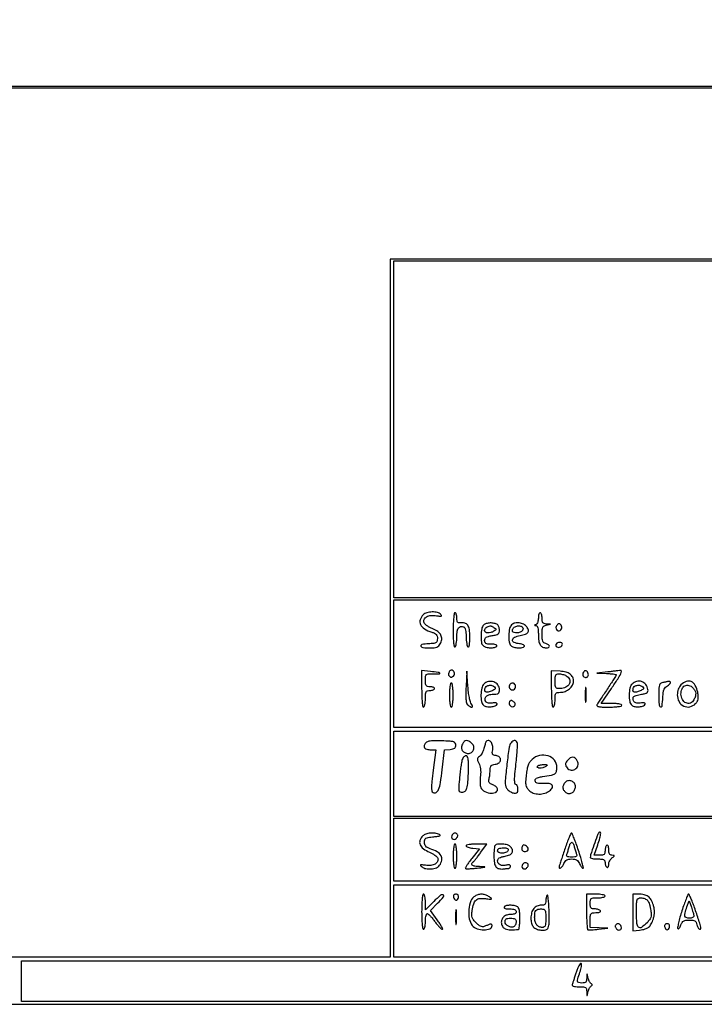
# Model space of a CAD drawing. Extents: x 117 to 3390, y 118 to 2363.
# Tile 2 of 6: x 1890 to 2260, y 118 to 649. Entities that reach past the tile are written whole.
import ezdxf

# ---------------------------------------------------------------- set-up
doc = ezdxf.new("R2010")
doc.units = 0

msp = doc.modelspace()

# ---------------------------------------------------------------- linework, layer by layer
for points in [[(422.623746, 2199.318798, -0.000002), (820.647058, 2199.499088, -0.000085)], [(877.970255, 1940.354271, -0.000003), (1142.093696, 1940.532732, -0.00013)], [(1777, 612.5), (3140.5, 612.5), (3146.006724, 615.204525, 0.043501), (3151.332714, 618.422297, 0.041686), (3156.104169, 622.554689, 0.041257), (3160.168266, 627.466259, 0.040701), (3163.391533, 633), (3166.5, 639.5), (3166.753245, 1403.463027, 0.000048), (3166.859244, 1851.712343, 0.000453), (3166.712932, 2043.250967, 0.000135), (3166.47599, 2165.497027, 0.061913), (3165.467944, 2173.463027, 0.061525), (3162.3351, 2181.48222, 0.057996), (3157.2952, 2188.674929, 0.057626), (3150.703344, 2194.557692, 0.0592), (3143, 2198.718452, 0.094101), (3136.417844, 2199.97967, 0.00006), (2947.46579, 2200.272159, 0.000305), (2639.773799, 2200.523948, 0.000022), (1779.5, 2200.666078, 0.000036), (1075.820938, 2200.702099, 0.000192)], [(1088.567046, 1945.568882, 0.000011), (873.70415, 1945.290929, 0.077348)], [(1259.815542, 2199.62199, -0.000051), (1780.5, 2199.626534), (3137.5, 2199.5), (3143.201632, 2197.196248, -0.063831), (3150.950325, 2192.846853, -0.062111), (3157.43207, 2186.648727, -0.061909), (3162.210207, 2179.028138, -0.062651), (3164.953673, 2170.5, -0.04625), (3165.571386, 2163.92463, -0.000036), (3165.766632, 1996.038093, -0.000296), (3165.87903, 1771.293406, -0.000073), (3165.79168, 1402.5, -0.000039), (3165.570099, 921.232598, -0.000542), (3165.288923, 747.818723, -0.000186), (3164.964889, 642.473842, -0.093652), (3163.718452, 636, -0.054942), (3159.832411, 628.656877, -0.056701), (3154.475444, 622.421851, -0.057363), (3147.917386, 617.608865, -0.058762), (3140.489052, 614.458311, -0.070802), (3133.87234, 613.509852, -0.00003), (2902.6597, 613.291248, -0.000239), (2552.736541, 613.148782, -0.000028), (1774.989052, 613.248536)], [(1229.111541, 866.134221, 0.000036), (1779.014662, 866.2478), (2682.5, 866.5), (2686.552908, 868.669775, 0.040626), (2690.484137, 871.204812, 0.037728), (2694.05938, 874.400319, 0.038053), (2697.084159, 878.065715, 0.043237), (2699.375844, 882), (2701.5, 886.5), (2701.5, 1406), (2701.5, 1925.5), (2699.408163, 1930, 0.033395), (2696.954253, 1934.471629, 0.046597), (2694.152074, 1938.068872, 0.048347), (2690.819674, 1940.987258, 0.040106), (2686.780186, 1943.422248), (2681.607311, 1946), (1777.553656, 1945.897912, 0.000067), (1362.067228, 1945.795128, 0.000223)], [(2695.578341, 1723.891267, -0.000064), (2695.802783, 1409.5, -0.000113), (2695.890768, 1165.624579, -0.000414), (2695.783685, 1011.11605, -0.000057), (2695.591842, 893.833248, -0.052302), (2695.010221, 888.380274, -0.064114), (2693.360967, 883.700366, -0.056224), (2690.521844, 879.359406, -0.057234), (2686.848577, 875.833577, -0.072636), (2682.73941, 873.558962, -0.089928), (2676.8609, 872.48214, -0.000083), (2537.156718, 872.254351, -0.000403), (2317.040386, 872.109435, -0.000038), (1775.414497, 872.230299)]]:
    msp.add_lwpolyline(points, format="xyb")
for points in [[(117.463346, 2361.750305, 0.090812), (117.267992, 2360.684755), (117.20352, 2031.426652, 0.000066), (117.180761, 1669.125388, 0.00004), (117.244614, 1239), (117.5, 117.5), (1754, 117.5), (3390.5, 117.5), (3390.5, 1240), (3390.5, 2362.5), (1754.218732, 2362.750305, 0.000029), (901.86696, 2362.831312, 0.000162), (445.294791, 2362.700308, 0.000003), (118.547025, 2362.498846, 0.311453)], [(2107.819786, 327.819786, 0.119288), (2106.205917, 325.175318, 0.194267), (2106.395727, 322.589118, 0.142987), (2108.503867, 320.285247, 0.058325), (2112.401969, 318.501432, -0.036534), (2113.916845, 317.88637, -0.097238), (2114.840054, 317.180773, -0.116172), (2115.333958, 316.261539, -0.065527), (2115.5, 315, -0.065722), (2115.315311, 313.60099, -0.196728), (2114.741967, 312.848365, -0.104658), (2113.536613, 312.445258, -0.012556), (2110.725465, 312.194207, 0.023607), (2107.123609, 311.792149, 0.471204), (2106.631078, 310.954862, 0.292874), (2107.674503, 310.158312, 0.020555), (2111.523833, 310, 0.021596), (2113.783406, 310.097639, 0.069037), (2115.250997, 310.432337, 0.099167), (2116.267865, 311.069533, 0.08066), (2117.049847, 312.093141, 0.098496), (2117.803531, 314.573112, 0.140164), (2117.39393, 316.826181, 0.121372), (2115.775089, 318.748494, 0.063844), (2113.020493, 320.259815, -0.028743), (2111.43254, 320.991476, -0.031315), (2109.985738, 321.882192, -0.032982), (2108.858497, 322.794484, -0.115017), (2108.336914, 323.564401, -0.199007), (2108.383478, 325.322929, -0.158177), (2109.665822, 326.746915, -0.107716), (2112.034556, 327.503932, -0.067629), (2114.951422, 327.386235, 0.009639), (2116.754887, 327.102398, 0.094063), (2117.522361, 327.14138, 0.442296), (2117.682384, 327.434568, 0.105868), (2117.357853, 327.970856, 0.142819), (2115.485594, 329.072716, 0.066109), (2112.655617, 329.403016, 0.065473), (2109.794722, 328.980589, 0.127698)], [(2124, 319.440983, 0.007326), (2124.059624, 315.371656, 0.020523), (2124.25999, 312.527894, 0.025246), (2124.560583, 310.687047, 0.51808), (2125, 310.5, 0.186036), (2125.389714, 311.01333, 0.025027), (2125.70625, 312.356472, 0.026114), (2125.926979, 314.055572, 0.019245), (2126, 315.952028, -0.030967), (2126.189657, 319.011292, -0.123219), (2126.862863, 320.751967, -0.21223), (2128.039313, 321.454463, -0.114415), (2129.75, 321.269359, -0.205634), (2130.272267, 320.791295, -0.048052), (2130.663228, 319.642071, -0.03802), (2130.918369, 318.018563, -0.019971), (2131, 315.975684, 0.019152), (2131.073016, 314.070161, 0.026015), (2131.29375, 312.363421, 0.024883), (2131.610238, 311.01411, 0.186383), (2132, 310.5, 0.454743), (2132.419157, 310.629664, 0.058639), (2132.734148, 311.647722, 0.033495), (2132.938704, 313.403918, 0.012248), (2133, 315.905799, 0.031047), (2132.747843, 319.962781, 0.121412), (2131.856372, 322.29021, 0.187453), (2130.237252, 323.380781, 0.095724), (2127.75, 323.458626, -0.097962), (2126.915301, 323.488455, -0.190408), (2126.376081, 323.863191, -0.118593), (2126.081835, 324.66662, -0.028754), (2126, 326.088484, 0.03261), (2125.927183, 327.203779, 0.050153), (2125.70625, 328.144742, 0.064756), (2125.384016, 328.794851, 0.250366), (2125, 329, 0.368822), (2124.57584, 328.637858, 0.013298), (2124.276153, 326.360246, 0.017551), (2124.066156, 323.327667, 0.00851)], [(2170, 326.083333, -0.039935), (2169.907737, 324.930008, -0.047701), (2169.632812, 323.875274, -0.054536), (2169.230111, 323.060995, -0.156004), (2168.75, 322.662281, 0.009076), (2168.090194, 322.382013, 0.295955), (2168, 322.242982, 0.382689), (2168.096611, 322.135242, 0.011437), (2168.75, 322.078947, -0.249859), (2169.29022, 321.745676, -0.069494), (2169.680784, 320.794372, -0.044864), (2169.925268, 319.290319, -0.01787), (2170, 317.2, 0.03483), (2170.231101, 313.886497, 0.09751), (2170.989998, 311.69714, 0.144132), (2172.308342, 310.453046, 0.118079), (2174.2, 310, 0.088591), (2175.524659, 310.236563, 0.338195), (2175.945813, 310.900741, 0.245131), (2175.434748, 311.70176, 0.066681), (2174, 312.289749, -0.101123), (2172.997214, 312.783258, -0.134455), (2172.389422, 313.59181, -0.077342), (2172.081864, 314.948633, -0.017134), (2172, 317.336829, -0.015633), (2172.07875, 319.854925, -0.091135), (2172.398283, 321.136784, -0.160166), (2173.065442, 321.862043, -0.079966), (2174.25, 322.294267), (2176.5, 322.727636), (2174.25, 322.863818, -0.06412), (2173.119913, 323.079417, -0.159299), (2172.448849, 323.571298, -0.124032), (2172.099403, 324.457687, -0.032192), (2172, 326, 0.031626), (2171.927234, 327.149251, 0.048861), (2171.70625, 328.11875, 0.06271), (2171.384262, 328.790443, 0.254951), (2171, 329, 0.250638), (2170.61597, 328.794591, 0.064635), (2170.29375, 328.143229, 0.050076), (2170.072814, 327.200605, 0.032551)], [(2140.440452, 322.297595, 0.152249), (2139.404157, 320.322613, 0.039866), (2139.037868, 316.721013, 0.039562), (2139.244657, 313.123638, 0.163662), (2140.2, 311.2, 0.136805), (2141.699036, 310.354646, 0.053592), (2144.072911, 310.033486, 0.053676), (2146.360109, 310.216529, 0.21056), (2147.5, 311, 0.336396), (2147.461947, 311.397523, 0.125298), (2146.961697, 311.723169, 0.059005), (2145.966307, 311.93521, 0.023007), (2144.559017, 312, -0.021829), (2142.700539, 312.081175, -0.10593), (2141.697521, 312.389658, -0.17759), (2141.18053, 312.991341, -0.089821), (2141, 313.988182, -0.109233), (2141.220588, 314.985849, -0.13948), (2141.8334, 315.695393, -0.084053), (2142.994243, 316.204819, -0.021819), (2145, 316.615991, 0.020512), (2147.133922, 317.047631, 0.099149), (2148.248565, 317.570007, 0.157307), (2148.809167, 318.350579, 0.07785), (2149, 319.568791, 0.041814), (2148.92181, 320.502135, 0.04382), (2148.689467, 321.394391, 0.047976), (2148.348811, 322.121375, 0.121376), (2147.942866, 322.535311, 0.08857), (2146.150955, 323.244579, 0.058038), (2143.932446, 323.431977, 0.059847), (2141.837882, 323.112787, 0.12937)], [(2146, 320.984687, -0.02521), (2146.814678, 320.389057, -0.226004), (2147, 320, -0.226004), (2146.814678, 319.610943, -0.02521), (2146, 319.015313, -0.072185), (2144.339795, 318.240237, -0.093461), (2142.671906, 318.0623, -0.136123), (2141.470171, 318.501896, -0.241945), (2141, 319.416667, -0.126425), (2141.221076, 320.27703, -0.094071), (2141.8483, 321.03603, -0.080389), (2142.81199, 321.603462, -0.061359), (2144, 321.90574, -0.120625), (2144.281131, 321.873693, -0.019498), (2144.79375, 321.66143, -0.020554), (2145.389047, 321.357033, -0.016783)], [(2155.577019, 322.434162, 0.145768), (2154.460906, 320.371077, 0.043241), (2154.026945, 316.771387, 0.042876), (2154.21434, 313.181334, 0.163316), (2155.2, 311.2, 0.136675), (2156.678274, 310.365857, 0.051448), (2159.05243, 310.033078, 0.051161), (2161.344407, 310.18406, 0.215551), (2162.459967, 310.935226, 0.337926), (2162.42246, 311.316008, 0.096506), (2161.910322, 311.688194, 0.056283), (2160.98712, 311.997801, 0.028731), (2159.777174, 312.185226, -0.069805), (2156.890932, 312.878151, -0.328609), (2156.037887, 314.236342, -0.272661), (2157.056702, 315.704779, -0.059223), (2160.112356, 316.695558, 0.027766), (2163.058645, 317.450247, 0.150013), (2164.402701, 318.37784, 0.249384), (2164.62673, 319.608189, 0.080847), (2163.761338, 321.311712, 0.115257), (2162.071316, 322.76411, 0.086245), (2159.724062, 323.511756, 0.089706), (2157.349383, 323.410444, 0.141898)], [(2161.569098, 320.888197, -0.123544), (2161.725209, 320.397018, -0.099558), (2161.649564, 319.846576, -0.089711), (2161.35273, 319.320824, -0.078477), (2160.878115, 318.903509, -0.074974), (2159.26924, 318.194768, -0.092786), (2157.639976, 318.063768, -0.13168), (2156.457928, 318.51771, -0.240026), (2156, 319.416667, -0.212004), (2156.632764, 320.841935, -0.119775), (2158.325428, 321.759492, -0.118017), (2160.26962, 321.804954, -0.204182)], [(2179.650663, 321.532025, 0.143266), (2179.553254, 320.344037, 0.195237), (2180.143494, 319.45945, 0.200375), (2181.168899, 319.250251, 0.14887), (2182.2, 319.8, 0.156338), (2182.667452, 320.708441, 0.128355), (2182.568647, 321.800279, 0.133921), (2181.957095, 322.671891, 0.174932), (2181.047972, 323, 0.143622), (2180.687668, 322.894325, 0.059939), (2180.29349, 322.568782, 0.052535), (2179.927926, 322.093619, 0.046129)], [(2179.542705, 312.069098, 0.108373), (2179.401101, 311.665803, 0.099685), (2179.434921, 311.22714, 0.095498), (2179.639411, 310.820631, 0.090427), (2179.983688, 310.510081, 0.142343), (2180.922836, 310.249368, 0.116119), (2181.93936, 310.501581, 0.11951), (2182.715504, 311.171804, 0.156409), (2183, 312.059017, 0.280205), (2182.598328, 312.719488, 0.119333), (2181.552855, 312.975841, 0.09745), (2180.337303, 312.740337, 0.159216)], [(2121.650663, 296.532025, 0.143266), (2121.553254, 295.344037, 0.195237), (2122.143494, 294.45945, 0.200375), (2123.168899, 294.250251, 0.14887), (2124.2, 294.8, 0.156338), (2124.667452, 295.708441, 0.128355), (2124.568647, 296.800279, 0.133921), (2123.957095, 297.671891, 0.174932), (2123.047972, 298, 0.143622), (2122.687668, 297.894325, 0.059939), (2122.29349, 297.568782, 0.052535), (2121.927926, 297.093619, 0.046129)], [(2207.5, 297), (2201.5, 296.336215), (2206.75, 296.168108, -0.009731), (2208.762852, 296.064413, -0.016027), (2210.457812, 295.889241, -0.009859), (2211.812856, 295.677855, -0.363988), (2212, 295.45484, -0.138241), (2211.892897, 295.074864, -0.001801), (2210.583199, 292.953399, -0.00504), (2209.025421, 290.505661, -0.003267), (2207.176849, 287.70484, 0.000893), (2205.275875, 284.854158, 0.001179), (2203.554338, 282.249234, 0.000846), (2202.119936, 280.05956, 0.011545), (2201.617832, 279.25, 0.367123), (2201.718879, 278.667042, 0.125732), (2202.554489, 278.268208, 0.041139), (2204.446056, 278.053664, 0.007677), (2207.940983, 278, 0.012454), (2210.723994, 278.069331, 0.022732), (2212.985246, 278.285416, 0.019963), (2214.674969, 278.594022, 0.350991), (2215, 279, 0.33339), (2214.706549, 279.391186, 0.02646), (2213.365073, 279.70625, 0.027551), (2211.567834, 279.92786, 0.016901), (2209.43429, 280), (2203.86858, 280), (2209.43429, 288.079731, 0.005642), (2212.820598, 293.116355, 0.030497), (2214.456956, 295.976582, 0.108021), (2214.804339, 297.375045, 0.489101), (2214.25, 297.831892, -0.023373), (2213.728629, 297.740375, -0.0011), (2211.957813, 297.518179, -0.00181), (2209.853069, 297.266517, -0.0013)], [(2107, 287.877163, 0.008177), (2107.065865, 283.8499, 0.01705), (2107.275311, 280.719291, 0.012679), (2107.574039, 278.365824, 0.370473), (2108, 278, 0.31052), (2108.388512, 278.267028, 0.036969), (2108.70625, 279.321875, 0.033738), (2108.927717, 280.775243, 0.020945), (2109, 282.5, -0.012699), (2109.068074, 285.179887, -0.114574), (2109.388889, 286.3, -0.210352), (2110.093239, 286.834383, -0.058662), (2111.5, 287, 0.038131), (2112.457356, 287.073116, 0.057076), (2113.265625, 287.29375, 0.074992), (2113.817169, 287.617064, 0.226478), (2114, 288, 0.226478), (2113.817169, 288.382936, 0.074992), (2113.265625, 288.70625, 0.057076), (2112.457356, 288.926884, 0.038131), (2111.5, 289, -0.050766), (2110.13778, 289.138668, -0.189121), (2109.428571, 289.6, -0.13443), (2109.084309, 290.534425, -0.021436), (2109, 292.5, -0.023149), (2109.101339, 294.687687, -0.197395), (2109.547619, 295.54, -0.16168), (2110.513735, 295.923723, -0.014373), (2113.166667, 296, 0.006742), (2116.624089, 296.046621, 0.681933), (2116.743474, 296.37692, 0.150347), (2115.877716, 296.765807, 0.004179), (2111.75, 297.244108), (2107, 297.754326)], [(2130.961295, 289.067087, 0.008664), (2130.808975, 284.987425, 0.027002), (2130.902409, 282.240409, 0.039925), (2131.217939, 280.377674, 0.135683), (2131.821429, 279.317087, 0.051432), (2133.143959, 278.245462, 0.186679), (2134.183703, 278.02483, 0.466615), (2134.495298, 278.547473, 0.089949), (2133.872445, 279.648105, -0.107672), (2133.291134, 280.765047, -0.01795), (2132.737558, 283.135093, -0.018389), (2132.270652, 286.0886, -0.013406), (2131.961295, 289.398105), (2131.422591, 297.5)], [(2177, 287.826923, 0.008228), (2177.065909, 283.821861, 0.017127), (2177.27544, 280.706731, 0.012774), (2177.574317, 278.365255, 0.37022), (2178, 278, 0.295869), (2178.387127, 278.251055, 0.04382), (2178.70625, 279.175, 0.037669), (2178.92761, 280.467056, 0.023598), (2179, 282, -0.015744), (2179.076799, 284.438365, -0.14616), (2179.4375, 285.416667, -0.200505), (2180.224263, 285.879267, -0.033956), (2182, 286, 0.096874), (2184.442727, 286.477757, 0.076746), (2186.755571, 287.862514, 0.08138), (2188.424428, 289.781786, 0.139219), (2189, 291.80887, 0.101923), (2188.528139, 294.099607, 0.128378), (2187.202367, 295.802041, 0.102009), (2184.944219, 296.894168, 0.047728), (2181.719163, 297.387442), (2177, 297.653845)], [(2185.065741, 294.964816, -0.17112), (2186.804492, 293.062257, -0.213126), (2186.76066, 290.691193, -0.168198), (2184.8448, 288.722226, -0.116977), (2181.8, 288, -0.040638), (2180.181052, 288.131801, -0.202087), (2179.425, 288.607143, -0.13771), (2179.075912, 289.603412, -0.015833), (2179, 292, -0.017157), (2179.074736, 294.177424, -0.102378), (2179.379109, 295.265912, -0.188053), (2179.997483, 295.810815, -0.087865), (2181.065741, 296, -0.039954), (2181.997001, 295.925466, -0.023381), (2183.09286, 295.695915, -0.023279), (2184.174777, 295.361488, -0.03628)], [(2194.63948, 297.306147, 0.128822), (2194.066992, 296.327196, 0.132661), (2194.05672, 295.20489, 0.15216), (2194.59764, 294.335619, 0.179946), (2195.5, 294, 0.095012), (2196.072549, 294.109789, 0.096907), (2196.559375, 294.423289, 0.098834), (2196.885271, 294.891133, 0.103216), (2197, 295.440983, 0.098073), (2196.782775, 296.537796, 0.128462), (2196.169706, 297.350022, 0.172865), (2195.37668, 297.618432, 0.194761)], [(2122, 284.5, 0.013867), (2122.070361, 281.963427, 0.024301), (2122.288462, 279.875, 0.022017), (2122.599474, 278.314102, 0.345347), (2123, 278, 0.345347), (2123.400526, 278.314102, 0.022017), (2123.711538, 279.875, 0.024301), (2123.929639, 281.963427, 0.013867), (2124, 284.5, 0.013867), (2123.929639, 287.036573, 0.024301), (2123.711538, 289.125, 0.022017), (2123.400526, 290.685898, 0.345347), (2123, 291, 0.345347), (2122.599474, 290.685898, 0.022017), (2122.288462, 289.125, 0.024301), (2122.070361, 287.036573, 0.013867)], [(2140.571429, 290.428571, 0.146969), (2139.405017, 288.260346, 0.047563), (2139.012949, 284.597961, 0.047179), (2139.312432, 280.984774, 0.177089), (2140.439528, 279.050187, 0.134593), (2142.083312, 278.305948, 0.057693), (2144.511362, 278.203155, 0.059075), (2146.747223, 278.635386, 0.240813), (2147.6998, 279.580758, 0.270805), (2147.611771, 279.989044, 0.149643), (2147.1579, 280.256462, 0.070465), (2146.28758, 280.339091, 0.024927), (2145.03844, 280.21895, -0.032489), (2143.580493, 280.100929, -0.087419), (2142.557182, 280.264575, -0.120726), (2141.848752, 280.72192, -0.098022), (2141.365803, 281.489116, -0.162997), (2141.305357, 282.885675, -0.169012), (2142.100955, 284.012545, -0.107751), (2143.794353, 284.741524, -0.0466), (2146.25, 284.984687, 0.03684), (2147.681565, 285.098326, 0.146276), (2148.469521, 285.472512, 0.162341), (2148.876634, 286.191736, 0.048339), (2149, 287.464816, 0.165078), (2148.150407, 289.968, 0.14558), (2145.910495, 291.591763, 0.137981), (2143.048413, 291.774895, 0.144765)], [(2146.715226, 288.369339, -0.353044), (2146.388176, 287.503104, -0.046534), (2144.479424, 286.609112, -0.044954), (2142.35839, 286.055822, -0.24226), (2141.258463, 286.408204, -0.162567), (2141.106237, 286.713085, -0.048613), (2141.083276, 287.239138, -0.043085), (2141.17228, 287.872334, -0.035175), (2141.371991, 288.527009, -0.208822), (2142.331544, 289.500604, -0.10297), (2144.075852, 289.810302, -0.102619), (2145.803461, 289.398459, -0.206485)], [(2154.446149, 289.912868, 0.190717), (2154.236038, 288.735958, 0.171854), (2154.875747, 287.67027, 0.175934), (2156.03005, 287.260019, 0.197141), (2157.112868, 287.712868, 0.144911), (2157.633646, 288.671654, 0.134859), (2157.568376, 289.789156, 0.143758), (2156.952416, 290.666716, 0.169916), (2156, 291, 0.100929), (2155.613314, 290.921141, 0.052079), (2155.179745, 290.680655, 0.048757), (2154.768565, 290.328718, 0.053016)], [(2195.32814, 284.5, 0.004587), (2195.354021, 281.993969, 0.026082), (2195.449454, 280.664364, 0.78507), (2195.583963, 280.648711, 0.062969), (2195.729798, 281.272304, 0.015806), (2195.851521, 282.951761, 0.010474), (2195.889785, 284.88463, 0.010546), (2195.847937, 286.765662, 0.02012), (2195.721732, 288.272304, 0.180442), (2195.577707, 288.54838, 0.613017), (2195.440431, 288.495614, 0.021409), (2195.349747, 287.014488, 0.004873)], [(2220.571429, 290.428571, 0.146969), (2219.405017, 288.260346, 0.047563), (2219.012949, 284.597961, 0.047179), (2219.312432, 280.984774, 0.177089), (2220.439528, 279.050187, 0.134593), (2222.083312, 278.305948, 0.057693), (2224.511362, 278.203155, 0.059075), (2226.747223, 278.635386, 0.240813), (2227.6998, 279.580758, 0.270805), (2227.611771, 279.989044, 0.149643), (2227.1579, 280.256462, 0.070465), (2226.28758, 280.339091, 0.024927), (2225.03844, 280.21895, -0.032519), (2223.5981, 280.102441, -0.084287), (2222.572007, 280.26012, -0.117427), (2221.861214, 280.700262, -0.10442), (2221.387982, 281.43132, -0.091871), (2221.131435, 282.816134, -0.226627), (2221.565976, 283.725504, -0.112008), (2222.862174, 284.361605, -0.016565), (2225.738957, 284.944763, 0.020653), (2227.679637, 285.354702, 0.10035), (2228.687488, 285.840935, 0.176714), (2229.131046, 286.530752, 0.099274), (2229.154978, 287.53914, 0.120226), (2227.968635, 290.242941, 0.149425), (2225.746266, 291.834091, 0.152642), (2223.05164, 291.892748, 0.126726)], [(2226.715226, 288.369339, -0.353044), (2226.388176, 287.503104, -0.046534), (2224.479424, 286.609112, -0.044954), (2222.35839, 286.055822, -0.24226), (2221.258463, 286.408204, -0.162567), (2221.106237, 286.713085, -0.048613), (2221.083276, 287.239138, -0.043085), (2221.17228, 287.872334, -0.035175), (2221.371991, 288.527009, -0.208822), (2222.331544, 289.500604, -0.10297), (2224.075852, 289.810302, -0.102619), (2225.803461, 289.398459, -0.206485)], [(2237.25, 291.294267, 0.099285), (2236.020457, 290.791443, 0.168546), (2235.354323, 289.916497, 0.07125), (2235.061702, 288.25672, 0.008062), (2235, 284.430449, 0.013544), (2235.135615, 279.425004, 0.259389), (2235.937259, 278.151361, 0.530269), (2236.779375, 278.583049, 0.016048), (2237.19774, 283.225701, -0.016568), (2237.449764, 285.990317, -0.064567), (2237.878704, 287.649429, -0.101023), (2238.599897, 288.742287, -0.081555), (2239.744074, 289.564961, 0.074977), (2240.842549, 290.333186, 0.167621), (2241.305885, 291.226058, 0.344334), (2240.984962, 291.790855, 0.156302), (2240.083333, 291.863818, -0.006784), (2239.733287, 291.787091, -0.000959), (2239.010417, 291.640337, -0.001093), (2238.154218, 291.470173, -0.000931)], [(2247, 290, 0.061763), (2246.186488, 288.956183, 0.045183), (2245.548953, 287.630826, 0.043515), (2245.138307, 286.153246, 0.046058), (2245, 284.654988, 0.124117), (2245.929254, 280.9692, 0.158161), (2248.448332, 278.559882, 0.168672), (2251.770655, 278.175414, 0.142557), (2254.886484, 279.886484, 0.057222), (2255.812494, 281.052728, 0.094547), (2256.263785, 282.222416, 0.070104), (2256.323065, 283.714459, 0.020151), (2255.998493, 286.008241, 0.0752), (2254.709955, 289.758097, 0.169643), (2252.547867, 291.786912, 0.19878), (2249.853043, 291.854506, 0.10489)], [(2253.428571, 288.428571, -0.072937), (2254.481403, 287.013867, -0.103311), (2254.926244, 285.513739, -0.093333), (2254.752792, 283.847776, -0.050425), (2253.964816, 281.934259, -0.171898), (2252.084752, 280.221271, -0.206127), (2249.70997, 280.240495, -0.168026), (2247.731863, 282.074428, -0.123182), (2247, 285, -0.095998), (2247.547806, 287.826916, -0.176298), (2249.095104, 289.549547, -0.199878), (2251.229192, 289.753761, -0.122163)], [(2154.47616, 280.961426, 0.188412), (2154.26119, 279.787515, 0.162562), (2154.880583, 278.689607, 0.175071), (2155.994999, 278.233843, 0.209743), (2157.042382, 278.642382, 0.089272), (2157.41875, 279.183961, 0.153701), (2157.486198, 279.724047, 0.125124), (2157.229301, 280.284595, 0.049888), (2156.631409, 280.89094, 0.037369), (2155.899749, 281.411096, 0.128354), (2155.3455, 281.575288, 0.177337), (2154.888736, 281.424766, 0.087186)], [(2109.068949, 258.583078, 0.110062), (2108.352138, 257.184028, 0.233806), (2108.593756, 256.02265, 0.168983), (2109.800174, 255.246793, 0.059247), (2111.875601, 255), (2114.633167, 255), (2113.22313, 243.866774, 0.004232), (2112.507127, 237.802008, 0.025877), (2112.326569, 234.654797, 0.053294), (2112.512344, 232.820282, 0.205221), (2113.156547, 231.902938, 0.279903), (2114.78931, 231.890032, 0.163818), (2116.103722, 233.425107, 0.056215), (2117.153489, 237.202761, 0.011017), (2118.115999, 244.199632), (2119.348355, 254.899264), (2122.424177, 255.199632, 0.033074), (2123.913, 255.4452, 0.103506), (2124.827976, 255.871346, 0.143759), (2125.325743, 256.535608, 0.08962), (2125.5, 257.5, 0.154994), (2125.157461, 258.57846, 0.167273), (2124.264471, 259.221703, 0.057491), (2122.362285, 259.563726, 0.006245), (2117.905039, 259.789273, 0.009546), (2114.10261, 259.861443, 0.033902), (2111.671491, 259.696136, 0.055515), (2110.067012, 259.292276, 0.130882)], [(2128.96579, 257.936078, 0.11756), (2128.500292, 256.167389, 0.147862), (2128.95051, 254.542466, 0.143839), (2130.24013, 253.408665, 0.1093), (2132.087261, 253, 0.145873), (2133.880721, 253.534609, 0.157964), (2135.021392, 254.950805, 0.157441), (2135.116835, 256.77067, 0.144828), (2134.139081, 258.374133, 0.049927), (2132.483589, 259.595926, 0.15638), (2131.151928, 259.901794, 0.180244), (2130.011088, 259.363126, 0.070518)], [(2141.697275, 259.25, 0.04641), (2141.493568, 258.792006, 0.007404), (2141.193152, 257.857206, 0.008144), (2140.872559, 256.741684, 0.007055), (2140.571963, 255.561766, -0.038392), (2140.180367, 254.348018, -0.03213), (2139.58778, 253.130834, -0.033325), (2138.896695, 252.085015, -0.072342), (2138.210929, 251.412284, 0.051278), (2137.369283, 250.653243, 0.165545), (2137.075604, 249.970791, 0.121024), (2137.21585, 249.115963, 0.02198), (2137.916371, 247.656263, -0.056036), (2138.445227, 246.33003, -0.036102), (2138.766719, 244.704993, -0.03354), (2138.867754, 242.905503, -0.030601), (2138.733782, 241.05186, 0.015886), (2138.56137, 239.360132, 0.015158), (2138.493193, 237.634196, 0.015293), (2138.525895, 236.107566, 0.050988), (2138.67939, 235.118014, 0.190512), (2140.359612, 232.824595, 0.100265), (2143.713978, 231.553828, 0.128315), (2146.771216, 231.838867, 0.315536), (2148, 233.592139, 0.14574), (2147.812328, 234.222323, 0.059674), (2147.232733, 234.913115, 0.052189), (2146.387306, 235.554769, 0.045434), (2145.388029, 236.042571, -0.037752), (2144.100949, 236.6466, -0.125253), (2143.430515, 237.288249, -0.146869), (2143.20675, 238.108007, -0.059245), (2143.374374, 239.267821, 0.022597), (2143.604959, 240.315191, 0.011915), (2143.800946, 241.632598, 0.011832), (2143.937751, 242.993451, 0.017862), (2143.986345, 244.183578, -0.044869), (2144.118526, 245.574206, -0.140914), (2144.534584, 246.404697, -0.137186), (2145.336073, 246.900197, -0.041645), (2146.75, 247.183578, 0.127193), (2148.753499, 247.955104, 0.219983), (2149.619054, 249.476999, 0.242277), (2148.989126, 251.003605, 0.141806), (2147.141747, 251.833737, -0.046383), (2145.910391, 252.126321, -0.181537), (2145.315428, 252.612531, -0.152175), (2145.128891, 253.429592, -0.029963), (2145.337581, 254.937903, 0.10546), (2145.30752, 257.296017, 0.120131), (2144.302924, 259.313482, 0.220605), (2142.912127, 259.960476, 0.271571)], [(2155.243761, 258.75, 0.134622), (2154.198738, 256.330109, 0.006081), (2153.033219, 247.264196, 0.007359), (2152.125411, 238.304797, 0.098717), (2152.488006, 235.03779, 0.117706), (2153.38914, 233.540131, 0.066774), (2155.067793, 232.233417, 0.070229), (2156.903169, 231.483539, 0.197456), (2158.25, 231.67643, 0.207928), (2158.873337, 232.533807, 0.077758), (2158.969641, 234.050313, 0.078171), (2158.598783, 235.5161, 0.214505), (2157.831532, 236.222823, -0.288251), (2157.300959, 236.868621, -0.033727), (2157.185746, 238.817626, -0.022267), (2157.352489, 241.966026, -0.005131), (2157.924007, 247.25202, 0.006702), (2158.359847, 251.405186, 0.009772), (2158.623172, 255.075967, 0.005743), (2158.747876, 258.147049, 0.146707), (2158.533458, 258.945864, 0.096484), (2157.828078, 259.709217, 0.174733), (2157.022176, 259.946644, 0.147166), (2156.147224, 259.625571, 0.062975)], [(2129.156662, 250.292726, 0.071546), (2128.735521, 249.133787, 0.009654), (2128.254486, 246.582995, 0.010974), (2127.806464, 243.517859, 0.009046), (2127.459832, 240.231961, 0.004029), (2127.044455, 234.981777, 0.059672), (2127.133487, 233.140239, 0.2201), (2127.697348, 232.317462, 0.134987), (2128.851822, 232, 0.188101), (2130.430965, 232.615867, 0.137304), (2131.43184, 234.233128, 0.054576), (2131.99388, 237.46404, 0.008668), (2132.289019, 243.895983, 0.019595), (2132.237099, 248.763842, 0.101726), (2131.568872, 251.352695, 0.437798), (2130.481803, 251.677228, 0.136894)], [(2166.592174, 249.75, 0.056965), (2165.322287, 248.325296, 0.063215), (2164.458458, 246.697708, 0.047119), (2163.865951, 244.535876, 0.016844), (2163.420372, 241.366038, 0.011216), (2163.125403, 237.843255, 0.05924), (2163.236088, 235.911527, 0.095783), (2163.772197, 234.515095, 0.057025), (2164.883962, 233.116038, 0.110055), (2167.24235, 231.617099, 0.080686), (2170.298836, 231.042203, 0.079044), (2173.441675, 231.462251, 0.097819), (2176.048325, 232.838048, 0.084565), (2177.548289, 234.543397, 0.324753), (2177.44805, 235.87144, 0.193774), (2175.875962, 236.69918, 0.041182), (2172.721726, 236.760758, -0.018438), (2170.642983, 236.706854, -0.072569), (2169.38046, 236.905203, -0.131585), (2168.632295, 237.376752, -0.136515), (2168.232772, 238.152874, -0.159197), (2168.32496, 238.974716, -0.154488), (2168.884985, 239.595484, -0.076321), (2170.076203, 240.068368, -0.017777), (2172.195381, 240.475925, 0.008873), (2177.055506, 241.321175, 0.09604), (2178.896128, 242.059397, 0.194098), (2179.738007, 243.25261, 0.057819), (2180, 245.510684, 0.169305), (2178.679343, 249.299128, 0.149526), (2175.222299, 251.679923, 0.133346), (2170.692082, 251.866256, 0.126915)], [(2185.725679, 249.249373, 0.046794), (2185.042943, 248.336291, 0.0946), (2184.727904, 247.499033, 0.104459), (2184.758864, 246.660729, 0.066379), (2185.120382, 245.749373, 0.195138), (2187.136893, 244.134783, 0.198542), (2189.689755, 244.396755, 0.200244), (2191.297621, 246.379826, 0.196841), (2191.03421, 248.936078, 0.082721), (2189.93224, 250.366368, 0.174314), (2188.660955, 250.910026, 0.158867), (2187.247831, 250.539923, 0.066091)], [(2174, 246, -0.073095), (2172.435656, 245.286715, -0.070585), (2170.713117, 245.042327, -0.138708), (2169.656293, 245.341259, -0.414875), (2169.5, 246, -0.139745), (2169.920917, 246.383973, -0.043178), (2170.726963, 246.701752, -0.039395), (2171.733623, 246.916823, -0.03437), (2172.809017, 246.984687, -0.01112), (2174.185704, 246.946227, -0.161557), (2174.633758, 246.772178, -0.457374), (2174.639947, 246.490841, -0.040301)], [(2184.519497, 237.37664, 0.091126), (2183.49828, 235.895552, 0.134462), (2183.256521, 234.34401, 0.134288), (2183.839058, 232.884354, 0.090778), (2185.166177, 231.665172, 0.16108), (2186.735583, 231.276857, 0.135617), (2188.353331, 231.860881, 0.121952), (2189.563999, 233.263577, 0.117878), (2190, 235.087261, 0.15016), (2189.45639, 236.856547, 0.145747), (2188.007747, 238.04041, 0.14619), (2186.151024, 238.236788, 0.15125)], [(2107.571429, 208.428571, 0.113363), (2106.082548, 206.051845, 0.185162), (2106.158393, 203.704823, 0.139105), (2107.903763, 201.523897, 0.056286), (2111.264058, 199.657543, -0.029197), (2112.752393, 198.933238, -0.031153), (2114.112898, 198.054315, -0.032798), (2115.175748, 197.156477, -0.109783), (2115.676538, 196.400545, -0.203747), (2115.615166, 194.676557, -0.153035), (2114.319183, 193.260889, -0.104494), (2111.950068, 192.482197, -0.067217), (2109.048578, 192.554471, 0.005237), (2106.951077, 192.86861, 0.137211), (2106.391508, 192.792875, 0.530219), (2106.338211, 192.513476, 0.024971), (2107.183871, 191.750109, 0.127786), (2109.286865, 190.785193, 0.0665), (2112.189793, 190.659786, 0.067325), (2114.971718, 191.293801, 0.146255), (2116.700738, 192.605413, 0.11159), (2117.867121, 195.295562, 0.178812), (2117.4558, 197.735142, 0.132855), (2115.361133, 199.831143, 0.052274), (2111.598031, 201.498568, -0.036534), (2110.083155, 202.11363, -0.097238), (2109.159946, 202.819227, -0.116172), (2108.666042, 203.738461, -0.065527), (2108.5, 205, -0.070497), (2108.698084, 206.397922, -0.189432), (2109.3, 207.18, -0.098371), (2110.568254, 207.634786, -0.012133), (2113.5, 208, 0.0091), (2115.775526, 208.269463, 0.060003), (2116.882717, 208.559182, 0.415777), (2117.025367, 208.890162, 0.202984), (2116.668213, 209.25, 0.065691), (2114.262223, 209.883407, 0.054124), (2111.606464, 209.931448, 0.057257), (2109.201685, 209.432841, 0.117173)], [(2123.5, 209, 0.13346), (2123.154279, 207.833908, 0.214143), (2123.550663, 206.893865, 0.223986), (2124.496301, 206.591846, 0.14122), (2125.578017, 207.064749, 0.054071), (2126.072804, 207.574976, 0.06707), (2126.405763, 208.145782, 0.080573), (2126.534458, 208.687312, 0.157815), (2126.429973, 209.113307, 0.117694), (2125.787389, 209.752703, 0.147878), (2124.978383, 209.963569, 0.141453), (2124.161057, 209.692994, 0.104499)], [(2184.435467, 201.75, -0.000474), (2183.356708, 198.498888, -0.000637), (2182.373044, 195.55625, -0.000434), (2181.542333, 193.088761, -0.006811), (2181.246356, 192.25, 0.168105), (2181.227306, 191.285975, 0.455566), (2181.778768, 191.051186, 0.115646), (2182.88248, 191.948662, 0.057638), (2183.818046, 193.5, -0.054892), (2184.526515, 194.689443, -0.096577), (2185.375184, 195.451017, -0.090836), (2186.48581, 195.866058, -0.044143), (2188, 196, -0.044143), (2189.51419, 195.866058, -0.090836), (2190.624816, 195.451017, -0.096577), (2191.473485, 194.689443, -0.054892), (2192.181954, 193.5, 0.023205), (2192.673028, 192.542588, 0.031747), (2193.206948, 191.734375, 0.032843), (2193.711754, 191.150547, 0.20068), (2194.071742, 191, 0.481197), (2194.284934, 191.266998, 0.005539), (2193.682719, 193.790625, 0.011528), (2192.83954, 196.856531, 0.006691), (2191.693217, 200.5, 0.006223), (2190.443147, 204.141897, 0.010014), (2189.277607, 207.209375, 0.004152), (2188.224383, 209.761108, 0.301422), (2187.864112, 210, 0.297155), (2187.506259, 209.766726, 0.005385), (2186.568252, 207.576562, 0.011452), (2185.532001, 204.912567, 0.00716)], [(2202.635698, 210.219564, 0.050883), (2201.753233, 208.40153, 0.004151), (2199.97757, 203.412201, 0.003052), (2198.231887, 198.273965, 0.080525), (2198, 196.84345, 0.316597), (2198.230988, 196.515217, 0.034145), (2199.175, 196.247763, 0.032105), (2200.466817, 196.060932, 0.019863), (2202, 196, -0.017619), (2204.125666, 195.925073, -0.095616), (2205.234797, 195.628689, -0.180092), (2205.798103, 195.039162, -0.101924), (2206, 194.059017, 0.046881), (2206.074077, 193.270704, 0.046318), (2206.29375, 192.50665, 0.050262), (2206.616444, 191.876024, 0.111412), (2207, 191.5, 0.219814), (2207.378284, 191.454069, 0.175474), (2207.706571, 191.7085, 0.096962), (2207.9288, 192.28021, 0.044383), (2208, 193.08074, -0.06822), (2208.128763, 194.020078, -0.047059), (2208.514062, 195.023854, -0.047065), (2209.080175, 195.93771, -0.068309), (2209.75, 196.607954, 0.005777), (2210.86788, 197.477084, 0.22845), (2211, 197.75116, 0.395521), (2210.838561, 197.923317, 0.011517), (2209.75, 197.968197, -0.111692), (2208.940936, 198.166731, -0.149221), (2208.395619, 198.684356, -0.098045), (2208.090373, 199.606315, -0.031075), (2208, 201.059017, 0.027979), (2207.933656, 202.243706, 0.069343), (2207.718784, 203.083987, 0.145541), (2207.391769, 203.490145, 0.297719), (2207, 203.5, 0.130646), (2206.615492, 203.093337, 0.045439), (2206.29375, 202.346475, 0.041396), (2206.073842, 201.42066, 0.037634), (2206, 200.440983, -0.050192), (2205.871436, 199.163498, -0.171218), (2205.448263, 198.457134, -0.142607), (2204.619232, 198.098193, -0.031333), (2203.053861, 198), (2200.107723, 198), (2202.069683, 203.702536, 0.0164), (2203.185505, 207.328076, 0.044814), (2203.655216, 209.966181, 0.373034), (2203.277851, 210.486522, 0.322112)], [(2124, 197.5, 0.013867), (2124.070361, 194.963427, 0.024301), (2124.288462, 192.875, 0.022017), (2124.599474, 191.314102, 0.345347), (2125, 191, 0.345347), (2125.400526, 191.314102, 0.022017), (2125.711538, 192.875, 0.024301), (2125.929639, 194.963427, 0.013867), (2126, 197.5, 0.013867), (2125.929639, 200.036573, 0.024301), (2125.711538, 202.125, 0.022017), (2125.400526, 203.685898, 0.345347), (2125, 204, 0.345347), (2124.599474, 203.685898, 0.022017), (2124.288462, 202.125, 0.024301), (2124.070361, 200.036573, 0.013867)], [(2131, 203.060365, 0.272826), (2131.225935, 202.677122, 0.042924), (2132.058767, 202.305578, 0.037612), (2133.223293, 201.997486, 0.024393), (2134.604314, 201.810365), (2138.208627, 201.5), (2134.078794, 196.324789, 0.011667), (2132.550527, 194.315238, 0.02022), (2131.389909, 192.568331, 0.016026), (2130.598425, 191.166331, 0.43275), (2130.724481, 190.804165, 0.108701), (2131.264255, 190.693361, 0.006918), (2132.887816, 190.738708, 0.009888), (2134.836708, 190.858783, 0.007181), (2137, 191.06638, 0.000623), (2140.713067, 191.481272, 0.110431), (2141.084244, 191.609444, 0.738817), (2141.055096, 191.721591, 0.001394), (2138.25, 191.837003, -0.031711), (2135.769836, 192.090197, -0.116047), (2134.322082, 192.695818, -0.332965), (2134.074018, 193.495761, -0.170392), (2134.771403, 194.358719, 0.079852), (2135.218489, 194.745294, 0.005488), (2136.282859, 196.041466, 0.007718), (2137.516856, 197.627841, 0.005717), (2138.833538, 199.417736), (2142.124271, 204), (2136.562136, 204, 0.015884), (2134.429891, 203.932245, 0.025962), (2132.633877, 203.723982, 0.02388), (2131.282312, 203.428685, 0.33916)], [(2146.666667, 203.333333, 0.157086), (2146.404348, 202.821713, 0.012711), (2146.195833, 201.306169, 0.016142), (2146.048573, 199.446526, 0.011686), (2146, 197.368517, 0.036025), (2146.251159, 193.887183, 0.123841), (2147.10685, 191.808244, 0.173366), (2148.647591, 190.775328, 0.088622), (2151, 190.609248, -0.000971), (2151.665391, 190.67894, -0.000651), (2152.426562, 190.756169, -0.000655), (2153.164073, 190.829052, -0.001293), (2153.75, 190.88465, 0.085683), (2154.227402, 191.013168, 0.086268), (2154.632812, 191.294126, 0.090624), (2154.904745, 191.68163, 0.108206), (2155, 192.116631, 0.200004), (2154.8361, 192.509983, 0.129832), (2154.403373, 192.759461, 0.085217), (2153.731325, 192.823318, 0.045153), (2152.903548, 192.685028, -0.061138), (2150.92866, 192.419495, -0.114443), (2149.362401, 192.763769, -0.149143), (2148.368797, 193.671681, -0.134382), (2148, 195.019091, -0.13383), (2148.239327, 195.897224, -0.121462), (2148.897576, 196.570792, -0.073961), (2150.090742, 197.085845, -0.023125), (2152, 197.5, 0.059413), (2154.554665, 198.251379, 0.171663), (2155.891246, 199.483495, 0.222306), (2155.967148, 201.046159, 0.099434), (2154.8, 202.8, 0.14417), (2153.350593, 203.589992, 0.036813), (2150.674453, 203.964586, 0.035731), (2148.003512, 203.94869, 0.178876)], [(2161.657991, 203.324657, 0.078717), (2161.405531, 202.977153, 0.038029), (2161.193285, 202.468285, 0.036499), (2161.048512, 201.892106, 0.043328), (2161, 201.333333, 0.219347), (2161.393371, 200.479791, 0.145412), (2162.395446, 200.034348, 0.126874), (2163.58632, 200.181462, 0.16187), (2164.429973, 200.886693, 0.262915), (2164.465807, 201.796164, 0.093927), (2163.638311, 202.857731, 0.097507), (2162.50178, 203.519034, 0.287006)], [(2189.387327, 202.592901, 0.006968), (2189.663327, 201.55473, 0.005302), (2189.993559, 200.424972, 0.005362), (2190.325857, 199.372073, 0.012494), (2190.602724, 198.592901, -0.106129), (2190.723876, 197.817241, -0.246059), (2190.430254, 197.326358, -0.117922), (2189.626121, 197.064824, -0.019924), (2188, 197, -0.019924), (2186.373879, 197.064824, -0.117922), (2185.569746, 197.326358, -0.246059), (2185.276124, 197.817241, -0.106129), (2185.397276, 198.592901, 0.012494), (2185.674143, 199.372073, 0.005362), (2186.006441, 200.424972, 0.005302), (2186.336673, 201.55473, 0.006968), (2186.612673, 202.592901, -0.028758), (2186.901266, 203.51472, -0.040508), (2187.269409, 204.292915, -0.046351), (2187.658142, 204.842662, -0.219077), (2188, 205, -0.219077), (2188.341858, 204.842662, -0.046351), (2188.730591, 204.292915, -0.040508), (2189.098734, 203.51472, -0.028758)], [(2153.756214, 200.75, -0.217054), (2152.724191, 199.630465, -0.086126), (2150.639141, 199.149422, -0.09944), (2148.709897, 199.427816, -0.317368), (2148, 200.433578, -0.14124), (2148.20029, 201.128473, -0.135698), (2148.742098, 201.622993, -0.086351), (2149.68406, 201.912081, -0.031385), (2151.083333, 202, -0.027614), (2152.405844, 201.926905, -0.081936), (2153.277648, 201.681929, -0.158998), (2153.706976, 201.279719, -0.207898)], [(2161.5, 193, 0.13346), (2161.154279, 191.833908, 0.214143), (2161.550663, 190.893865, 0.223986), (2162.496301, 190.591846, 0.14122), (2163.578017, 191.064749, 0.054071), (2164.072804, 191.574976, 0.06707), (2164.405763, 192.145782, 0.080573), (2164.534458, 192.687312, 0.157815), (2164.429973, 193.113307, 0.117694), (2163.787389, 193.752703, 0.147878), (2162.978383, 193.963569, 0.141453), (2162.161057, 193.692994, 0.104499)], [(2107, 167.5, 0.008575), (2107.066212, 163.639392, 0.017647), (2107.276316, 160.625, 0.013417), (2107.576184, 158.361438, 0.368504), (2108, 158, 0.293924), (2108.38696, 158.248983, 0.044731), (2108.70625, 159.157664, 0.038191), (2108.927595, 160.43068, 0.023957), (2109, 161.940983, -0.020132), (2109.062346, 163.488758, -0.027047), (2109.250638, 164.879205, -0.026388), (2109.521099, 165.977534, -0.182748), (2109.853237, 166.409295, -0.314874), (2110.35566, 166.380869, -0.025919), (2111.398449, 165.469155, -0.027345), (2112.623778, 164.142887, -0.017097), (2113.915372, 162.468312, 0.014062), (2115.21908, 160.756652, 0.0198), (2116.482173, 159.312567, 0.016439), (2117.58829, 158.219014, 0.188903), (2118.147304, 158, 0.531273), (2118.338472, 158.283003, 0.02663), (2117.776812, 159.488976, 0.023687), (2116.804898, 161.12343, 0.012349), (2115.449456, 163.068855), (2111.728574, 168.13771), (2115.54931, 172.050498, 0.015854), (2118.793217, 175.590416, 0.501414), (2118.571895, 176.582608, 0.292901), (2117.139415, 176.368902, 0.014518), (2113.479035, 172.979424), (2109, 168.583584), (2109, 172.791792, 0.022416), (2108.927659, 174.404612, 0.03593), (2108.70625, 175.763839, 0.040786), (2108.387712, 176.741964, 0.302348), (2108, 177, 0.368504), (2107.576184, 176.638562, 0.013417), (2107.276316, 174.375, 0.017647), (2107.066212, 171.360608, 0.008575)], [(2124.176676, 175.447179, 0.095633), (2124.687524, 174.225204, 0.231347), (2125.510529, 173.743606, 0.259838), (2126.318179, 174.117618, 0.110048), (2126.809629, 175.25, 0.075042), (2126.839187, 175.980358, 0.134068), (2126.620099, 176.535476, 0.143006), (2126.162207, 176.879439, 0.090288), (2125.5, 177, 0.089125), (2124.869802, 176.886768, 0.128059), (2124.407325, 176.563333, 0.131707), (2124.169492, 176.063175, 0.097115)], [(2135.825006, 175.961877, 0.171076), (2133.607171, 173.348716, 0.067673), (2132.518984, 168.695676, 0.066009), (2132.703771, 163.734612, 0.128249), (2134.324375, 160.145824, 0.140168), (2136.901245, 158.333245, 0.082317), (2140.643161, 157.690071, 0.1011), (2143.828822, 158.32112, 0.302153), (2145, 160.082238, 0.124732), (2144.901115, 160.472459, 0.154602), (2144.632812, 160.731407, 0.132066), (2144.227528, 160.812833, 0.081119), (2143.75, 160.702923, -0.000571), (2143.150643, 160.458677, -0.000259), (2142.366188, 160.14052, -0.000257), (2141.538821, 159.805952, -0.000353), (2140.79447, 159.50601, -0.12179), (2139.87869, 159.376991, -0.080897), (2138.849731, 159.654981, -0.060236), (2137.700634, 160.352616, -0.029868), (2136.422997, 161.486094, -0.032482), (2135.037087, 163.064798, -0.086221), (2134.341672, 164.389221, -0.082915), (2134.119233, 165.901578, -0.028486), (2134.288631, 168.115237, -0.038599), (2135.073505, 171.788747, -0.137775), (2136.340999, 173.803797, -0.162197), (2138.335912, 174.680102, -0.059587), (2141.451743, 174.596792, 0.00376), (2143.998367, 174.242475, 0.134853), (2144.58229, 174.323193, 0.548181), (2144.629396, 174.610608, 0.018217), (2143.55887, 175.501244, 0.075631), (2141.782661, 176.486694, 0.074151), (2139.781589, 176.908022, 0.073733), (2137.734623, 176.728021, 0.073448)], [(2174.75, 176.421093, 0.104422), (2174.460887, 175.974342, 0.03201), (2174.220313, 175.202863, 0.030483), (2174.055264, 174.281919, 0.029105), (2174, 173.333333, -0.053014), (2173.878068, 172.186576, -0.149483), (2173.489796, 171.490196, -0.14424), (2172.768071, 171.115469, -0.048135), (2171.571429, 171, 0.10214), (2169.243585, 170.519453, 0.122566), (2167.469182, 169.167558, 0.106362), (2166.369672, 166.969853, 0.063073), (2166, 164.051016, 0.056874), (2166.311843, 161.318343, 0.116758), (2167.262246, 159.398693, 0.12411), (2168.926216, 158.181227, 0.068952), (2171.378781, 157.562764, 0.086245), (2173.960711, 157.724941, 0.237688), (2175.314244, 158.868505, 0.098806), (2175.862549, 161.497701, 0.009981), (2175.789728, 167.92133, 0.007849), (2175.625225, 171.419104, 0.014757), (2175.364795, 174.235488, 0.011903), (2175.058799, 176.323345, 0.609605)], [(2196, 167.559017, 0.007433), (2196.054162, 163.915933, 0.011707), (2196.220313, 160.792498, 0.005815), (2196.449681, 158.19832, 0.268518), (2196.75, 157.78161, 0.110427), (2197.265978, 157.676103, 0.007767), (2198.748437, 157.726224, 0.010687), (2200.530148, 157.852407, 0.007839), (2202.5, 158.065489), (2207.5, 158.685793), (2202.75, 158.842896), (2198, 159), (2198, 163, -0.015733), (2198.0771, 165.449625, -0.148566), (2198.441189, 166.423098, -0.199811), (2199.236638, 166.882236, -0.032277), (2201.059017, 167, 0.027979), (2202.243706, 167.066344, 0.069343), (2203.083987, 167.281216, 0.145541), (2203.490145, 167.608231, 0.297719), (2203.5, 168, 0.130646), (2203.093337, 168.384508, 0.045439), (2202.346475, 168.70625, 0.041396), (2201.42066, 168.926158, 0.037634), (2200.440983, 169, -0.050507), (2199.158684, 169.129861, -0.173182), (2198.453415, 169.557253, -0.141601), (2198.096556, 170.397359, -0.030097), (2198, 172, -0.033956), (2198.120733, 173.775737, -0.200505), (2198.583333, 174.5625, -0.14616), (2199.561635, 174.923201, -0.015744), (2202, 175, 0.023598), (2203.532944, 175.07239, 0.037669), (2204.825, 175.29375, 0.04382), (2205.748945, 175.612873, 0.295869), (2206, 176, 0.322437), (2205.719449, 176.389817, 0.031449), (2204.53125, 176.70625, 0.03053), (2202.916554, 176.927795, 0.01883), (2201, 177), (2196, 177)], [(2221, 167.045762), (2221, 157.091524), (2224.665719, 157.560852, 0.038599), (2227.639145, 158.177537, 0.103198), (2229.541857, 159.185902, 0.102437), (2230.890809, 160.875916, 0.037693), (2232.068718, 163.708218, 0.031081), (2232.571149, 165.622837, 0.048123), (2232.738809, 167.322611, 0.04652), (2232.580191, 169.064198, 0.026831), (2232.084618, 171.111909, 0.056556), (2230.907961, 173.863552, 0.105477), (2229.303429, 175.666423, 0.104312), (2227.08961, 176.66967, 0.054458), (2224.065741, 177), (2221, 177)], [(2247.505194, 168.016251, 0.008163), (2246.452156, 164.525671, 0.012672), (2245.669918, 161.47909, 0.006912), (2245.121365, 158.932513, 0.251017), (2245.289104, 158.377563, 0.336492), (2245.616564, 158.332679, 0.090646), (2246.046353, 158.690127, 0.054743), (2246.515632, 159.395792, 0.028548), (2246.947271, 160.361312, -0.051002), (2247.624902, 161.711208, -0.1191), (2248.433899, 162.490286, -0.101639), (2249.595726, 162.884213, -0.031088), (2251.456197, 163, -0.027645), (2253.329187, 162.896364, -0.108785), (2254.417302, 162.526973, -0.139135), (2255.103804, 161.790525, -0.05704), (2255.589356, 160.5, 0.033937), (2255.899915, 159.542874, 0.045996), (2256.3142, 158.734375, 0.054265), (2256.763776, 158.171412, 0.199717), (2257.175796, 158, 0.408895), (2257.66001, 158.475484, 0.06528), (2257.495853, 159.932664, 0.021135), (2256.640893, 162.8528, 0.002101), (2254.268512, 169.75, 0.007854), (2253.250288, 172.529103, 0.01248), (2252.282814, 174.870313, 0.006381), (2251.408713, 176.778331, 0.289842), (2251.058441, 177, 0.302885), (2250.709865, 176.767516, 0.004438), (2249.733259, 174.361024, 0.010378), (2248.655003, 171.460226, 0.006452)], [(2151.5, 170, 0.336396), (2151.538053, 169.602477, 0.125298), (2152.038303, 169.276831, 0.059005), (2153.033693, 169.06479, 0.023007), (2154.440983, 169, -0.024775), (2156.078458, 168.918812, -0.075089), (2157.156831, 168.644634, -0.129444), (2157.77112, 168.171484, -0.165746), (2158, 167.5, -0.147368), (2157.807588, 166.861346, -0.124063), (2157.283333, 166.383929, -0.085028), (2156.410128, 166.092461, -0.038147), (2155.2, 166, 0.065651), (2153.059393, 165.717716, 0.102561), (2151.405126, 164.884392, 0.117985), (2150.369436, 163.563247, 0.107912), (2150, 161.871429, 0.129897), (2150.579176, 159.679688, 0.164015), (2152.1341, 158.291054, 0.098659), (2154.911935, 157.707254, 0.029601), (2159.25, 157.918758, 0.332017), (2159.54683, 158.194748, 0.013938), (2159.779687, 159.707207, 0.019285), (2159.945911, 161.628093, 0.011939), (2160, 163.893011, 0.012884), (2159.924858, 166.80851, 0.046828), (2159.657145, 168.640269, 0.082314), (2159.172723, 169.776617, 0.160652), (2158.418213, 170.393011, 0.059251), (2156.474854, 170.885185, 0.046641), (2154.303131, 170.964416, 0.048071), (2152.418775, 170.674197, 0.194483)], [(2228.967451, 173.539219, -0.073044), (2229.470289, 172.713325, -0.0225), (2229.979818, 171.343352, -0.021979), (2230.418702, 169.739656, -0.022465), (2230.711369, 168.115237, -0.028125), (2230.881171, 165.917139, -0.081146), (2230.667002, 164.409129, -0.086245), (2229.993733, 163.100218, -0.034577), (2228.666927, 161.576018, -0.041138), (2225.700857, 159.061623, -0.360625), (2224.10462, 159.175594, -0.188541), (2223.180572, 161.166252, -0.015473), (2223, 167, -0.004648), (2223.047632, 172.123395, -0.067675), (2223.324299, 173.9088, -0.217963), (2224.023336, 174.708887, -0.10627), (2225.377555, 175, -0.053795), (2226.376839, 174.892175, -0.042896), (2227.412829, 174.570895, -0.044334), (2228.330401, 174.09894, -0.078762)], [(2253.923922, 165.25, -0.197135), (2253.761375, 164.773097, -0.094506), (2253.243277, 164.367188, -0.070958), (2252.451291, 164.091973, -0.048229), (2251.5, 164, -0.094155), (2249.878291, 164.308115, -0.249982), (2249.137462, 165.178149, -0.120318), (2249.177489, 166.842392, -0.017976), (2250.172668, 170.065471), (2251.345336, 173.429388), (2252.59659, 169.964694, -0.008648), (2253.08118, 168.546566, -0.009387), (2253.502636, 167.150566, -0.00895), (2253.819395, 165.942981, -0.04449)], [(2125.32814, 164.5, 0.004587), (2125.354021, 161.993969, 0.026082), (2125.449454, 160.664364, 0.78507), (2125.583963, 160.648711, 0.062969), (2125.729798, 161.272304, 0.015806), (2125.851521, 162.951761, 0.010474), (2125.889785, 164.88463, 0.010546), (2125.847937, 166.765662, 0.02012), (2125.721732, 168.272304, 0.180442), (2125.577707, 168.54838, 0.613017), (2125.440431, 168.495614, 0.021409), (2125.349747, 167.014488, 0.004873)], [(2174, 164, -0.012347), (2173.93361, 161.31196, -0.074178), (2173.66, 159.944444, -0.16865), (2173.106065, 159.259038, -0.140139), (2172.2, 159, -0.106471), (2170.433496, 159.380475, -0.124957), (2169.097195, 160.445511, -0.104516), (2168.273917, 162.189806, -0.058243), (2168, 164.533333, -0.030292), (2168.14482, 166.921509, -0.142508), (2168.679756, 168.171934, -0.172856), (2169.737579, 168.807629, -0.049737), (2171.666667, 169, -0.075555), (2172.958492, 168.803673, -0.211189), (2173.633333, 168.214286, -0.098833), (2173.936714, 166.97242, -0.010644)], [(2158, 162.059017, -0.047279), (2157.925253, 161.270296, -0.046495), (2157.703621, 160.505026, -0.050409), (2157.37801, 159.872737, -0.110683), (2156.991051, 159.494469, -0.158612), (2155.532112, 159.139033, -0.100422), (2153.832726, 159.619986, -0.10264), (2152.483789, 160.712022, -0.173123), (2152, 162.067388, -0.087928), (2152.164796, 162.997249, -0.163354), (2152.638076, 163.588949, -0.112631), (2153.518425, 163.90828, -0.030924), (2155, 164, -0.030894), (2156.484044, 163.908216, -0.11316), (2157.363598, 163.588251, -0.163738), (2157.835879, 162.994501, -0.087055)], [(2211.570027, 160.113307, 0.157815), (2211.465542, 159.687312, 0.080573), (2211.594237, 159.145782, 0.06707), (2211.927196, 158.574976, 0.054071), (2212.421983, 158.064749, 0.14122), (2213.503699, 157.591846, 0.223986), (2214.449337, 157.893865, 0.214143), (2214.845721, 158.833908, 0.13346), (2214.5, 160, 0.104499), (2213.838943, 160.692994, 0.141453), (2213.021617, 160.963569, 0.147878), (2212.212611, 160.752703, 0.117694)], [(2238.176676, 159.447179, 0.095633), (2238.687524, 158.225204, 0.231347), (2239.510529, 157.743606, 0.259838), (2240.318179, 158.117618, 0.110048), (2240.809629, 159.25, 0.075042), (2240.839187, 159.980358, 0.134068), (2240.620099, 160.535476, 0.143006), (2240.162207, 160.879439, 0.090288), (2239.5, 161, 0.089125), (2238.869802, 160.886768, 0.128059), (2238.407325, 160.563333, 0.131707), (2238.169492, 160.063175, 0.097115)], [(2190.437286, 134.757756, -0.00079), (2189.741628, 132.653039, -0.000952), (2189.080947, 130.677278, -0.00081), (2188.518619, 129.015139, -0.006427), (2188.247355, 128.25, 0.253396), (2188.3266, 127.698787, 0.151482), (2188.875138, 127.298008, 0.065252), (2190.023969, 127.065137, 0.01742), (2191.893011, 127, -0.015878), (2194.332004, 126.922527, -0.128584), (2195.385338, 126.574313, -0.194019), (2195.91615, 125.818836, -0.044962), (2196.136182, 124.25, 0.000797), (2196.235702, 122.303207, 0.288588), (2196.315537, 122.190086, 0.476071), (2196.405976, 122.23883, 0.001015), (2196.736997, 124, -0.035076), (2196.999594, 125.012018, -0.034236), (2197.402717, 125.985938, -0.036242), (2197.876772, 126.78885, -0.096995), (2198.350815, 127.25, 0.048304), (2198.852803, 127.651605, 0.202581), (2199, 128, 0.202581), (2198.852803, 128.348395, 0.048304), (2198.350815, 128.75, -0.096995), (2197.876772, 129.21115, -0.036242), (2197.402717, 130.014062, -0.034236), (2196.999594, 130.987982, -0.035076), (2196.736997, 132, 0.001015), (2196.405976, 133.76117, 0.476071), (2196.315537, 133.809914, 0.288588), (2196.235702, 133.696793, 0.000797), (2196.136182, 131.75, -0.038773), (2195.955348, 130.333628, -0.140865), (2195.53702, 129.538618, -0.153786), (2194.78493, 129.126435, -0.049081), (2193.5, 129, -0.059606), (2191.789702, 129.204617, -0.296895), (2191.158228, 129.875106, -0.121157), (2191.244199, 131.239854, -0.008784), (2192.446487, 134.848329, 0.021422), (2192.937937, 136.45785, 0.0321), (2193.214403, 137.900575, 0.033322), (2193.280884, 139.035058, 0.257776), (2193.02943, 139.481811, 0.393079), (2192.596108, 139.396011, 0.031114), (2191.911776, 138.314271, 0.029251), (2191.162154, 136.735792, 0.016812)]]:
    msp.add_lwpolyline(points, format="xyb", close=True)
for points in [[(3365, 1428.5), (3365, 520), (2727.5, 520), (2090, 520), (2090, 331.5), (2090, 143), (1116.5, 143), (143, 143), (143, 1240), (143, 2337), (1754, 2337), (3365, 2337)], [(3365, 428), (3365, 337), (2728.5, 337), (2092, 337), (2092, 428), (2092, 519), (2728.5, 519), (3365, 519)], [(3365, 301.5), (3365, 267), (2728.5, 267), (2092, 267), (2092, 301.5), (2092, 336), (2728.5, 336), (3365, 336)], [(3365, 242), (3365, 219), (2728.5, 219), (2092, 219), (2092, 242), (2092, 265), (2728.5, 265), (3365, 265)], [(2326, 201), (2326, 184), (2209, 184), (2092, 184), (2092, 201), (2092, 218), (2209, 218), (2326, 218)], [(3082, 162.5), (3082, 143), (2587, 143), (2092, 143), (2092, 162.5), (2092, 182), (2587, 182), (3082, 182)], [(2479, 130), (2479, 119), (2185, 119), (1891, 119), (1891, 130), (1891, 141), (2185, 141), (2479, 141)]]:
    msp.add_lwpolyline(points, close=True)

doc.saveas('drawing.dxf')
